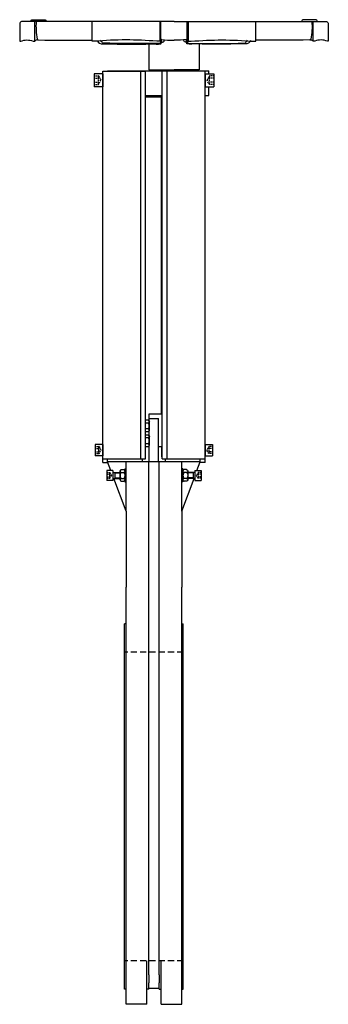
# Model space of a CAD drawing. Extents: x 61 to 561, y 90 to 1685.
import ezdxf

# ---------------------------------------------------------------- set-up
doc = ezdxf.new("R2010")
doc.units = 0
doc.header["$LTSCALE"] = 10
doc.header["$MEASUREMENT"] = 0
doc.linetypes.add('RAYITAS', pattern=[0.375, 0.25, -0.125])
doc.linetypes.add('TRAZOS', pattern=[0.75, 0.5, -0.25])
doc.layers.add('CYL-XDF500B', color=7, linetype='CONTINUOUS')

msp = doc.modelspace()

# ---------------------------------------------------------------- linework, layer by layer
at = {"layer": 'CYL-XDF500B'}
for points in [[(311.3, 1681.7), (64.3, 1681.7, 0.276984), (61.3, 1677.5), (61.3, 1650.7, 0.414214), (62.3, 1649.7), (62.7, 1649.7, 0.101677), (62.9, 1649.8, -0.198744), (82.9, 1650, 0.304382), (83.4, 1649.7), (85.3, 1649.7, 0.388879), (85.8, 1650.2), (86, 1652.6), (86, 1681.7)], [(79.2, 1681.7, -0.414214), (82.2, 1684.7), (101.3, 1684.7, -0.414214), (104.3, 1681.7)], [(88, 1681.7, 0.06282), (89.5, 1653.3, 0.304013), (91.2, 1651.9, -0.00941), (90.5, 1652)], [(288.5, 1681.7), (288.5, 1650.2, -0.414214), (288, 1649.7), (283.7, 1649.7, -0.096651), (283.5, 1649.8, 0.04266), (183.2, 1649.7, -0.097092), (183, 1649.7), (179.4, 1649.7, -0.414214), (178.9, 1650.2), (178.9, 1681.7)], [(290.9, 1652.9, -0.290358), (290, 1653.8, -0.0766), (289.9, 1656.6), (289.9, 1681.7)], [(311.3, 1681.7), (558.3, 1681.7, -0.276984), (561.3, 1677.5), (561.3, 1650.7, -0.414214), (560.3, 1649.7), (559.9, 1649.7, -0.101677), (559.7, 1649.8, 0.198744), (539.6, 1650, -0.304382), (539.2, 1649.7), (537.3, 1649.7, -0.388879), (536.8, 1650.2), (536.6, 1652.6), (536.6, 1681.7)], [(331.7, 1652.9, 0.290358), (332.5, 1653.8, 0.0766), (332.6, 1656.6), (332.6, 1681.7)], [(334.1, 1681.7), (334.1, 1650.2, 0.414214), (334.6, 1649.7), (338.8, 1649.7, 0.096651), (339, 1649.8, -0.04266), (439.4, 1649.7, 0.097092), (439.6, 1649.7), (443.1, 1649.7, 0.414214), (443.6, 1650.2), (443.6, 1681.7)], [(543.3, 1681.7, 0.414214), (540.3, 1684.7), (521.3, 1684.7, 0.414214), (518.3, 1681.7)], [(534.6, 1681.7, -0.06282), (533.1, 1653.3, -0.304013), (531.4, 1651.9, 0.00941), (532.1, 1652)], [(90.5, 1652, 0.28363), (85.7, 1649.9)], [(91.2, 1651.9, 0.008364), (178.9, 1651.7)], [(187.2, 1651.1, 0.368822), (196.1, 1645.7, 0.009634), (288.8, 1645.6, 0.340917), (289.6, 1646.5), (290.5, 1652.9)], [(290, 1649.2, 0.065187), (288.5, 1646.8, -0.262185), (288.1, 1646.6, -0.009121), (196, 1646.7, -0.258135), (195.6, 1647, 0.068298), (194, 1649.5), (192.1, 1651.8)], [(282.6, 1645.2, 0.03192), (289.8, 1645.6, 0.340917), (290.6, 1646.5), (291.5, 1652.7)], [(290.9, 1652.9, 0.358558), (289.7, 1652.4), (288.4, 1650)], [(290.6, 1646.5, -0.279586), (292.3, 1648.5, -0.094571), (293.2, 1648.6, 0.353247), (295.1, 1650.1, -0.076499), (295.8, 1651.8)], [(290.8, 1652.9, 0.036956), (311.3, 1651.4)], [(331.8, 1652.9, -0.036956), (311.3, 1651.4)], [(331.9, 1646.5, 0.279586), (330.3, 1648.5, 0.094571), (329.4, 1648.6, -0.353247), (327.5, 1650.1, 0.076499), (326.8, 1651.8)], [(340, 1645.2, -0.03192), (332.8, 1645.6, -0.340917), (331.9, 1646.5), (331.1, 1652.7)], [(331.7, 1652.9, -0.358558), (332.9, 1652.4), (334.1, 1650)], [(435.3, 1651.1, -0.368822), (426.5, 1645.7, -0.009634), (333.8, 1645.6, -0.340917), (332.9, 1646.5), (332, 1652.9)], [(332.5, 1649.2, -0.065187), (334.1, 1646.8, 0.262185), (334.5, 1646.6, 0.009121), (426.6, 1646.7, 0.258135), (427, 1647, -0.068298), (428.6, 1649.5), (430.5, 1651.8)], [(531.4, 1651.9, -0.008364), (443.6, 1651.7)], [(532.1, 1652, -0.28363), (536.9, 1649.9)], [(269.3, 1036.2, -0.846561), (269.3, 1031.4, -0.42328), (269.3, 1022, -0.846561), (269.3, 1017.3)], [(269.3, 1012.2, -0.846561), (269.3, 1007.4, -0.42328), (269.3, 998, -0.846561), (269.3, 993.3)], [(225.8, 956.2, 0.846561), (225.8, 951.4, 0.42328), (225.8, 942, 0.846561), (225.8, 937.3)], [(229.8, 956.2, -0.846561), (229.8, 951.4, -0.42328), (229.8, 942, -0.846561), (229.8, 937.3)], [(327.8, 956.2, 0.846561), (327.8, 951.4, 0.42328), (327.8, 942, 0.846561), (327.8, 937.3)], [(331.8, 956.2, -0.846561), (331.8, 951.4, -0.42328), (331.8, 942, -0.846561), (331.8, 937.3)]]:
    msp.add_lwpolyline(points, format="xyb", dxfattribs=at)
for points in [[(270.3, 1645.4), (270.3, 1603.7), (311.3, 1603.7)], [(352.3, 1645.4), (352.3, 1603.7), (311.3, 1603.7)], [(181.8, 1597.2), (181.8, 1576.2)], [(195.8, 1597.2), (181.8, 1597.2)], [(195.8, 967.7), (195.8, 1601.2)], [(195.8, 1601.2), (265.3, 1601.2)], [(195.8, 1597.2), (195.8, 1576.2)], [(203.8, 1601.7), (367.8, 1601.7)], [(203.8, 1601.7), (203.8, 1601.2)], [(257.3, 973.7), (257.3, 1601.2)], [(265.3, 973.7), (265.3, 1601.2)], [(281.8, 1603.7), (281.8, 1601.7)], [(292.3, 973.7), (292.3, 1601.2)], [(361.8, 1601.2), (292.3, 1601.2)], [(300.3, 973.7), (300.3, 1601.2)], [(340.8, 1603.7), (340.8, 1601.7)], [(353.8, 1601.7), (353.8, 1601.2)], [(361.8, 967.7), (361.8, 1601.2)], [(361.8, 1597.2), (375.8, 1597.2)], [(361.8, 1597.2), (361.8, 1576.2)], [(367.8, 1597.2), (367.8, 1601.7)], [(375.8, 1597.2), (375.8, 1576.2)], [(195.8, 1576.2), (181.8, 1576.2)], [(361.8, 1576.2), (375.8, 1576.2)], [(361.8, 1561.7), (367.8, 1561.7), (367.8, 1576.2)], [(265.3, 1561.7), (292.3, 1561.7)], [(265.3, 1559.7), (292.3, 1559.7)], [(291.3, 1046.7), (291.3, 1559.7)], [(271.3, 968.7), (271.3, 1046.7)], [(271.3, 1046.7), (292.3, 1046.7)], [(271.3, 1038.7), (286.3, 1038.7)], [(286.3, 968.7), (286.3, 1038.7)], [(269.3, 1036.2), (265.3, 1036.2)], [(269.3, 1031.4), (265.3, 1031.4)], [(269.3, 1022), (265.3, 1022)], [(271.3, 1033.8), (271.3, 1019.6)], [(269.3, 1017.3), (265.3, 1017.3)], [(269.3, 1012.2), (265.3, 1012.2)], [(269.3, 1007.4), (265.3, 1007.4)], [(271.3, 1009.8), (271.3, 995.6)], [(183.8, 996.7), (183.8, 978.7)], [(195.8, 996.7), (183.8, 996.7)], [(195.8, 996.7), (195.8, 978.7)], [(269.3, 998), (265.3, 998)], [(269.3, 993.3), (265.3, 993.3)], [(286.3, 993.7), (292.3, 993.7)], [(291.3, 993.7), (291.3, 977.2)], [(361.8, 996.7), (361.8, 978.7)], [(361.8, 996.7), (373.8, 996.7)], [(373.8, 996.7), (373.8, 978.7)], [(195.8, 978.7), (183.8, 978.7)], [(195.8, 973.7), (265.3, 973.7)], [(203.8, 967.7), (203.8, 973.7)], [(260.3, 968.7), (260.3, 973.7)], [(292.3, 976.2), (291.3, 977.2)], [(291.3, 977.2), (292.3, 977.2)], [(292.3, 973.7), (361.8, 973.7)], [(297.3, 968.7), (297.3, 973.7)], [(353.8, 967.7), (353.8, 973.7)], [(361.8, 978.7), (373.8, 978.7)], [(195.8, 967.7), (203.8, 967.7)], [(353.8, 968.7), (203.8, 968.7)], [(209, 954.7), (203.8, 968.7)], [(231.8, 957.2), (231.8, 936.2)], [(231.8, 957.2), (233.8, 957.2)], [(233.8, 888.7), (233.8, 968.7)], [(270.3, 660.7), (270.3, 968.7)], [(287.3, 660.7), (287.3, 968.7)], [(323.8, 888.7), (323.8, 968.7)], [(325.8, 957.2), (323.8, 957.2)], [(325.8, 957.2), (325.8, 936.2)], [(348.5, 954.7), (353.8, 968.7)], [(361.8, 967.7), (353.8, 967.7)], [(202.3, 954.7), (202.3, 938.7)], [(212.3, 954.7), (202.3, 954.7)], [(212.3, 954.7), (212.3, 938.7)], [(212.3, 951.7), (223.8, 951.7)], [(212.3, 941.7), (223.8, 941.7)], [(233.8, 888.7), (213.9, 941.7)], [(215.3, 951.7), (215.3, 941.7)], [(215.3, 950.7), (223.8, 950.7)], [(215.3, 942.7), (223.8, 942.7)], [(223.8, 953.8), (223.8, 939.6)], [(225.8, 956.2), (229.8, 956.2)], [(225.8, 951.4), (229.8, 951.4)], [(225.8, 942), (229.8, 942)], [(323.8, 888.7), (343.7, 941.7)], [(331.8, 956.2), (327.8, 956.2)], [(331.8, 951.4), (327.8, 951.4)], [(331.8, 942), (327.8, 942)], [(333.8, 953.8), (333.8, 939.6)], [(345.3, 951.7), (333.8, 951.7)], [(342.3, 950.7), (333.8, 950.7)], [(342.3, 942.7), (333.8, 942.7)], [(345.3, 941.7), (333.8, 941.7)], [(342.3, 951.7), (342.3, 941.7)], [(345.3, 954.7), (355.3, 954.7)], [(345.3, 954.7), (345.3, 938.7)], [(355.3, 954.7), (355.3, 938.7)], [(212.3, 938.7), (202.3, 938.7)], [(225.8, 937.3), (229.8, 937.3)], [(231.8, 936.2), (233.8, 936.2)], [(325.8, 936.2), (323.8, 936.2)], [(331.8, 937.3), (327.8, 937.3)], [(345.3, 938.7), (355.3, 938.7)], [(233.8, 888.7), (233.8, 765.7)], [(323.8, 888.7), (323.8, 765.7)], [(233.8, 706.7), (233.8, 765.7)], [(323.8, 706.7), (323.8, 765.7)], [(233.8, 706.7), (231.3, 706.7)], [(231.3, 660.7), (231.3, 706.7)], [(233.8, 90.4), (233.8, 706.7)], [(323.8, 90.4), (323.8, 706.7)], [(323.8, 706.7), (326.3, 706.7)], [(326.3, 660.7), (326.3, 706.7)], [(231.3, 160.7), (231.3, 660.7)], [(270.3, 160.7), (270.3, 660.7)], [(287.3, 160.7), (287.3, 660.7)], [(326.3, 114.7), (326.3, 660.7)], [(231.3, 114.7), (231.3, 160.7)], [(267.3, 90.4), (267.3, 160.7)], [(270.3, 138.2), (270.3, 160.7)], [(287.3, 138.2), (287.3, 160.7)], [(290.3, 90.4), (290.3, 160.7)], [(270.3, 138.2), (270.3, 125.2)], [(287.3, 138.2), (287.3, 125.2)], [(233.8, 114.7), (231.3, 114.7)], [(270.3, 114.7), (267.3, 114.7)], [(270.3, 114.7), (270.3, 125.2)], [(287.3, 116.2), (270.3, 116.2)], [(287.3, 114.7), (287.3, 125.2)], [(287.3, 114.7), (290.3, 114.7)], [(323.8, 114.7), (326.3, 114.7)], [(267.3, 90.4), (233.8, 90.4)], [(290.3, 90.4), (323.8, 90.4)]]:
    msp.add_lwpolyline(points, dxfattribs=at)
at = {"layer": 'CYL-XDF500B', "linetype": 'RAYITAS', "ltscale": 0.8}
for points in [[(181.8, 1593.6), (188.6, 1593.6)], [(181.8, 1590.1), (188.8, 1590.1)], [(181.8, 1583.3), (188.8, 1583.3)], [(181.8, 1579.9), (188.6, 1579.9)], [(188.8, 1579.9), (188.8, 1593.5)], [(188.9, 1593.5), (192.7, 1586.7)], [(188.9, 1580), (192.7, 1586.7)], [(368.7, 1593.5), (364.8, 1586.7)], [(368.7, 1580), (364.8, 1586.7)], [(368.8, 1579.9), (368.8, 1593.5)], [(375.8, 1590.1), (368.8, 1590.1)], [(375.8, 1583.3), (368.8, 1583.3)], [(375.8, 1593.6), (368.9, 1593.6)], [(375.8, 1579.9), (368.9, 1579.9)], [(183.8, 993.4), (189.6, 993.4)], [(183.8, 990.6), (189.5, 990.6)], [(189.9, 993.3), (193.1, 987.7)], [(367.7, 993.3), (364.5, 987.7)], [(373.8, 993.4), (367.9, 993.4)], [(373.8, 990.6), (368, 990.6)], [(183.8, 984.9), (189.5, 984.9)], [(183.8, 982), (189.6, 982)], [(189.9, 982.1), (193.1, 987.7)], [(367.7, 982.1), (364.5, 987.7)], [(373.8, 982), (367.9, 982)], [(373.8, 984.9), (368, 984.9)], [(202.3, 951.3), (207.1, 951.3)], [(202.3, 949), (207, 949)], [(202.3, 944.4), (207, 944.4)], [(202.3, 942.1), (207.1, 942.1)], [(207.4, 951.2), (209.9, 946.7)], [(207.4, 942.3), (209.9, 946.7)], [(350.2, 951.2), (347.6, 946.7)], [(350.2, 942.3), (347.6, 946.7)], [(355.3, 951.3), (350.4, 951.3)], [(355.3, 942.1), (350.4, 942.1)], [(355.3, 949), (350.5, 949)], [(355.3, 944.4), (350.5, 944.4)]]:
    msp.add_lwpolyline(points, dxfattribs=at)
for points in [[(188.9, 1593.5, 0.267949), (188.6, 1593.6)], [(188.6, 1579.9, 0.267949), (188.9, 1580)], [(368.9, 1593.6, 0.267949), (368.7, 1593.5)], [(368.7, 1580, 0.267949), (368.9, 1579.9)], [(189.5, 990.6, 0.174978), (189.5, 993.4)], [(189.5, 984.9, 0.087489), (189.5, 990.6)], [(189.9, 993.3, 0.267949), (189.6, 993.4)], [(367.9, 993.4, 0.267949), (367.7, 993.3)], [(368, 993.4, 0.174978), (368, 990.6)], [(368, 990.6, 0.087489), (368, 984.9)], [(189.5, 982, 0.174978), (189.5, 984.9)], [(189.6, 982, 0.267949), (189.9, 982.1)], [(367.7, 982.1, 0.267949), (367.9, 982)], [(368, 984.9, 0.174978), (368, 982)], [(207, 949, 0.218579), (207, 951.3)], [(207, 944.4, 0.10929), (207, 949)], [(207, 942.1, 0.218579), (207, 944.4)], [(207.4, 951.2, 0.267949), (207.1, 951.3)], [(207.1, 942.1, 0.267949), (207.4, 942.3)], [(350.4, 951.3, 0.267949), (350.2, 951.2)], [(350.2, 942.3, 0.267949), (350.4, 942.1)], [(350.5, 951.3, 0.218579), (350.5, 949)], [(350.5, 949, 0.10929), (350.5, 944.4)], [(350.5, 944.4, 0.218579), (350.5, 942.1)]]:
    msp.add_lwpolyline(points, format="xyb", dxfattribs=at)
at = {"layer": 'CYL-XDF500B', "linetype": 'TRAZOS', "ltscale": 2}
for points in [[(326.3, 660.7), (231.3, 660.7)], [(326.3, 160.7), (231.3, 160.7)]]:
    msp.add_lwpolyline(points, dxfattribs=at)

doc.saveas('drawing.dxf')
